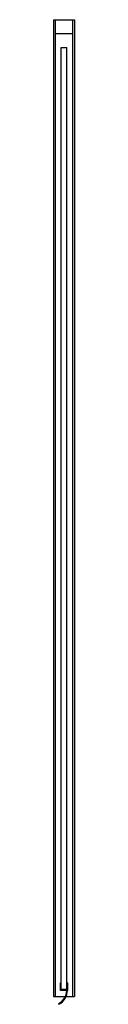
# Model space of a CAD drawing. Header units: millimetres. Extents: x 8666.5 to 8666.53, y 1088.5 to 1089.91.
import ezdxf

# ---------------------------------------------------------------- set-up
doc = ezdxf.new("R2010")
doc.units = ezdxf.units.MM
doc.header["$LTSCALE"] = 0.2
doc.layers.add('SANINDUSA', color=3, linetype='Continuous')

msp = doc.modelspace()

# ---------------------------------------------------------------- linework, layer by layer
at = {"layer": 'SANINDUSA'}
for p, q in [((8666.4963, 1089.9138), (8666.4963, 1088.5138)), ((8666.4963, 1089.9138), (8666.4988, 1089.9138)), ((8666.4988, 1089.9138), (8666.4988, 1089.8938)), ((8666.4988, 1089.9138), (8666.5238, 1089.9138)), ((8666.5238, 1089.8938), (8666.5238, 1089.9138)), ((8666.5238, 1089.9138), (8666.5263, 1089.9138)), ((8666.5263, 1089.9138), (8666.5263, 1088.5138)), ((8666.4988, 1089.8938), (8666.4988, 1088.5138)), ((8666.4988, 1089.8938), (8666.5113, 1089.8938)), ((8666.5113, 1089.8938), (8666.5238, 1089.8938)), ((8666.5238, 1088.5138), (8666.5238, 1089.8938)), ((8666.5073, 1089.6738), (8666.5073, 1089.8738)), ((8666.5073, 1089.8738), (8666.5153, 1089.8738)), ((8666.5153, 1089.6738), (8666.5153, 1089.8738)), ((8666.5073, 1088.5238), (8666.5073, 1089.6738)), ((8666.5153, 1088.5238), (8666.5153, 1089.6738)), ((8666.5063, 1088.5228), (8666.5063, 1088.5338)), ((8666.5073, 1088.5338), (8666.5063, 1088.5338)), ((8666.5073, 1088.5238), (8666.5073, 1088.5338)), ((8666.5153, 1088.5338), (8666.5153, 1088.5238)), ((8666.5163, 1088.5338), (8666.5153, 1088.5338)), ((8666.5163, 1088.5338), (8666.5163, 1088.5228)), ((8666.5153, 1088.5228), (8666.5063, 1088.5228)), ((8666.5153, 1088.5238), (8666.5073, 1088.5238)), ((8666.4963, 1088.5138), (8666.4988, 1088.5138)), ((8666.4988, 1088.5138), (8666.5113, 1088.5138)), ((8666.5039, 1088.5028), (8666.5033, 1088.5036)), ((8666.5113, 1088.5138), (8666.5133, 1088.5138)), ((8666.5144, 1088.5138), (8666.5238, 1088.5138)), ((8666.5238, 1088.5138), (8666.5263, 1088.5138))]:
    msp.add_line(p, q, dxfattribs=at)
for radius, start in [(0.0213, 296.1654), (0.0223, 296.4618)]:
    msp.add_arc((8666.4939, 1088.5228), radius, start, 0, dxfattribs=at)

doc.saveas('drawing.dxf')
